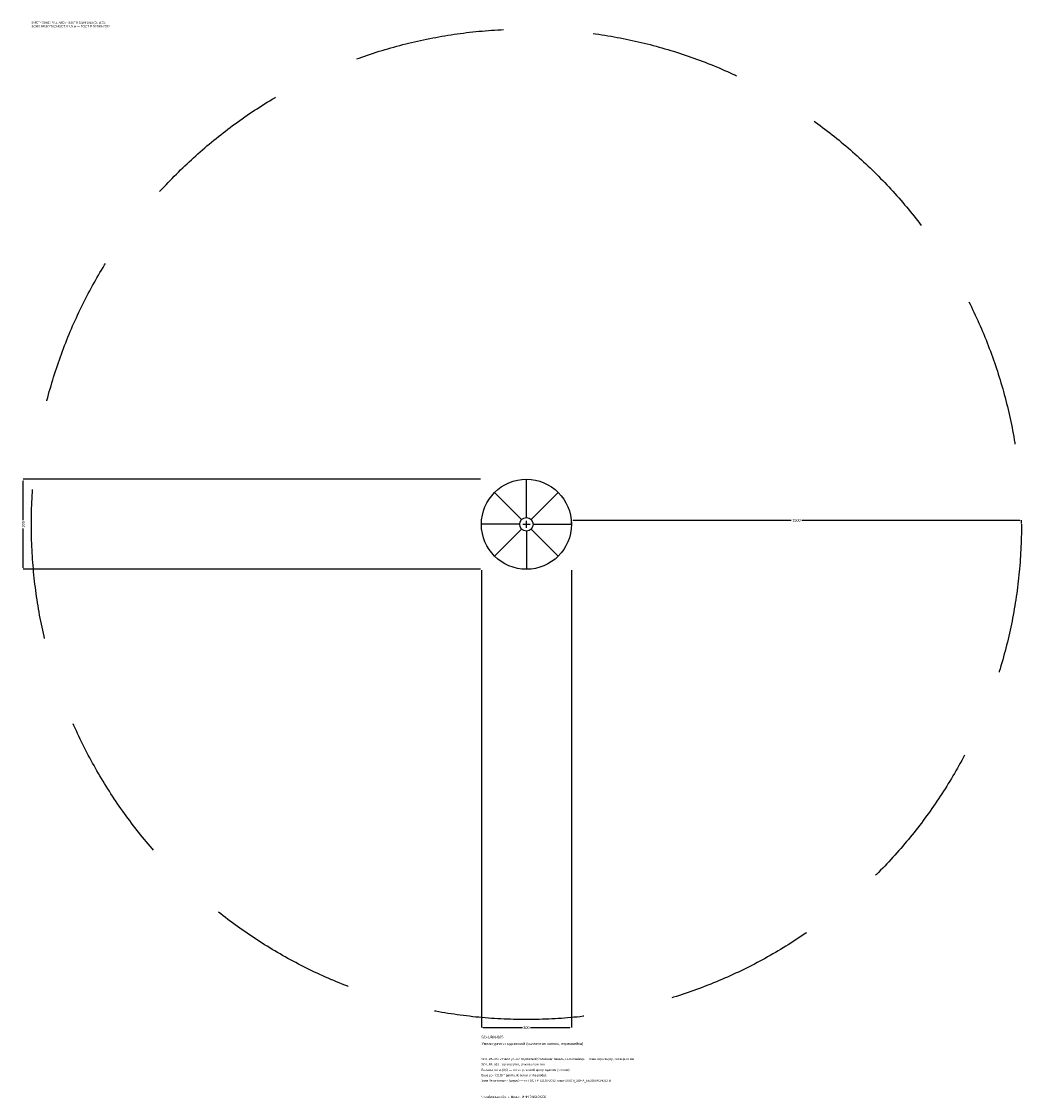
# Model space of a CAD drawing. Header units: metres. Extents: x -1683 to 1650, y -1913 to 1675.
import ezdxf

# ---------------------------------------------------------------- set-up
doc = ezdxf.new("R2010")
doc.units = ezdxf.units.M
doc.linetypes.add('DASHED', pattern=[800, 500, -300])
for name, color, linetype in [('ORION_ДАННЫЕ', 3, 'Continuous'), ('ORION_ЗОНА_БЕЗОПАСНОСТИ', 1, 'Continuous'), ('ORION_КОНТУР', 7, 'Continuous'), ('ORION_РАЗМЕРЫ', 8, 'Continuous')]:
    doc.layers.add(name, color=color, linetype=linetype)
doc.dimstyles.new('ORION', dxfattribs={"dimtxt": 9, "dimasz": 5.4, "dimexe": 1.25, "dimexo": 2.7, "dimtad": 1, "dimdec": 0, "dimcen": 2.5, "dimazin": 3, "dimtfac": 1, "dimtmove": 0, "dimatfit": 3, "dimarcsym": 0})

# ---------------------------------------------------------------- blocks, each defined once
blk = doc.blocks.new('_CLOSEDFILLED')
at = {"color": 0, "linetype": 'BYBLOCK'}
blk.add_solid([(-1, 0.16), (0, 0), (-1, -0.16)], dxfattribs=at)
blk = doc.blocks.new('*D1')
for p, q in [((-150, -152.7), (-150, -1677)), ((150, -152.7), (150, -1677)), ((-144.6, -1677), (-13.5, -1677)), ((13.5, -1677), (144.6, -1677))]:
    blk.add_line(p, q)
at = {"layer": 'Defpoints'}
for p in [(-150, -150), (150, -150), (-150, -1677)]:
    blk.add_point(p, dxfattribs=at)
at = {"layer": 'ORION_РАЗМЕРЫ', "xscale": 5.3999999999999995, "yscale": 5.3999999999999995, "rotation": 180}
blk.add_blockref('_CLOSEDFILLED', (-150, -1677), dxfattribs=at)
at = {"layer": 'ORION_РАЗМЕРЫ', "xscale": 5.3999999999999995, "yscale": 5.3999999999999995}
blk.add_blockref('_CLOSEDFILLED', (150, -1677), dxfattribs=at)
at = {"layer": 'ORION_РАЗМЕРЫ', "insert": (0, -1677), "char_height": 9, "attachment_point": 5}
blk.add_mtext('300', dxfattribs=at)
blk = doc.blocks.new('*D2')
for p, q in [((-152.7, 150), (-1677, 150)), ((-1677, 13.5), (-1677, 144.6)), ((-1677, -144.6), (-1677, -13.5)), ((-152.7, -150), (-1677, -150))]:
    blk.add_line(p, q)
at = {"layer": 'Defpoints'}
for p in [(-150, 150), (-1677, -150), (-150, -150)]:
    blk.add_point(p, dxfattribs=at)
at = {"layer": 'ORION_РАЗМЕРЫ', "xscale": 5.3999999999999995, "yscale": 5.3999999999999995}
for p, rotation in [((-1677, 150), 90), ((-1677, -150), 270)]:
    blk.add_blockref('_CLOSEDFILLED', p, dxfattribs=dict(at, rotation=rotation))
at = {"layer": 'ORION_РАЗМЕРЫ', "insert": (-1677, 0), "char_height": 9, "attachment_point": 5, "rotation": 90}
blk.add_mtext('300', dxfattribs=at)
blk = doc.blocks.new('*D3')
for p, q in [((150, 2.7), (150, 13.5)), ((155.4, 13.5), (882, 13.5)), ((918, 13.5), (1644.6, 13.5)), ((1650, 2.7), (1650, 13.5))]:
    blk.add_line(p, q)
at = {"layer": 'Defpoints'}
for p in [(150, 13.5), (150, 0), (1650, 0)]:
    blk.add_point(p, dxfattribs=at)
at = {"layer": 'ORION_РАЗМЕРЫ', "xscale": 5.3999999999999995, "yscale": 5.3999999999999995, "rotation": 180}
blk.add_blockref('_CLOSEDFILLED', (150, 13.5), dxfattribs=at)
at = {"layer": 'ORION_РАЗМЕРЫ', "xscale": 5.3999999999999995, "yscale": 5.3999999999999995}
blk.add_blockref('_CLOSEDFILLED', (1650, 13.5), dxfattribs=at)
at = {"layer": 'ORION_РАЗМЕРЫ', "insert": (900, 13.5), "char_height": 9, "attachment_point": 5}
blk.add_mtext('1500', dxfattribs=at)
blk = doc.blocks.new('ОРИОН SD-URN-065 Умная урна с подсветкой (солнечная панель нержавейка)')
at = {"layer": 'ORION_ЗОНА_БЕЗОПАСНОСТИ', "linetype": 'DASHED'}
blk.add_circle((0, 0), 1650, dxfattribs=at)
at = {"layer": 'ORION_КОНТУР'}
for p, q in [((0, 22.5), (0, 150)), ((-15.9, 15.9), (-106.1, 106.1)), ((15.9, 15.9), (106.1, 106.1)), ((-22.5, 0), (-150, 0)), ((22.5, 0), (150, 0)), ((-15.9, -15.9), (-106.1, -106.1)), ((0, -22.5), (0, -150)), ((15.9, -15.9), (106.1, -106.1))]:
    blk.add_line(p, q, dxfattribs=at)
for radius in [150, 22.5]:
    blk.add_circle((0, 0), radius, dxfattribs=at)
at = {"layer": 'ORION_РАЗМЕРЫ'}
for p, q in [((-12, 0), (12, 0)), ((0, -12), (0, 12))]:
    blk.add_line(p, q, dxfattribs=at)
at = {"layer": 'ORION_ДАННЫЕ'}
for tag, p in [('АРТИКУЛ', (-150, -1713)), ('НАИМЕНОВАНИЕ', (-150, -1734.6))]:
    blk.add_attdef(tag, p, '', height=9, dxfattribs=at)
at = {"layer": 'ORION_ДАННЫЕ', "flags": 1}
for tag, p in [('ПРОИЗВОДИТЕЛЬ', (-150, -1756.2)), ('ТЕЛЕФОН', (-150, -1777.8)), ('САЙТ', (-150, -1821)), ('АДРЕС', (-150, -1842.6)), ('РЕКВИЗИТЫ', (-150, -1864.2)), ('ЗОНА_БЕЗОПАСНОСТИ', (-150, -1907.4)), ('ГАБАРИТЫ', (-150, -1885.8))]:
    blk.add_attdef(tag, p, '', height=9, dxfattribs=at)
at = {"layer": 'ORION_ЗОНА_БЕЗОПАСНОСТИ', "color": 1}
for s, height, p in [('SAFETY ZONE / FALL AREA - GOST R 52169-2012 (EN 1176)', 6.3, (-1650, 1668)), ('ЗОНА БЕЗОПАСНОСТИ 1,5 м — ГОСТ Р 52169-2012', 7.65, (-1650, 1655.4))]:
    blk.add_text(s, height=height, dxfattribs=at).set_placement(p)
at = {"layer": 'ORION_РАЗМЕРЫ'}
dim = blk.add_linear_dim(base=(-1677, -150), p1=(-150, -150), p2=(-150, 150), angle=90, dimstyle='ORION', dxfattribs=at)
dim.commit()
dim.dimension.update_dxf_attribs({"geometry": '*D2', "text_midpoint": (-1677, 0)})
for base, p1, p2, picture, middle in [((150, 13.5), (150, 0), (1650, 0), '*D3', (900, 13.5)), ((-150, -1677), (-150, -150), (150, -150), '*D1', (0, -1677))]:
    dim = blk.add_linear_dim(base=base, p1=p1, p2=p2, dimstyle='ORION', dxfattribs=at)
    dim.commit()
    dim.dimension.update_dxf_attribs({"geometry": picture, "text_midpoint": middle})

msp = doc.modelspace()

# ---------------------------------------------------------------- block references
msp.add_blockref('ОРИОН SD-URN-065 Умная урна с подсветкой (солнечная панель нержавейка)', (0, 0)).add_auto_attribs({'АРТИКУЛ': 'SD-URN-065', 'НАИМЕНОВАНИЕ': 'Умная урна с подсветкой (солнечная панель, нержавейка)'})

# ---------------------------------------------------------------- texts
at = {"layer": 'ORION_ДАННЫЕ', "color": 3}
for s, p in [('SD-URN-065 «Умная урна с подсветкой (солнечная панель, нержавейка)» — план, вид сверху, размеры в мм', (-150, -1785)), ('SD-URN-065 - top view plan, dimensions in mm', (-150, -1803)), ('Челябинская обл., г. Миасс · ИНН 7415104200', (-150, -1911))]:
    msp.add_text(s, height=7.2, dxfattribs=at).set_placement(p)
at = {"layer": 'ORION_ДАННЫЕ', "color": 7}
for s, p in [('Базовая точка (0,0) — геометрический центр изделия (крестик)', (-150, -1821)), ('Base point (0,0) = geometric center of the product', (-150, -1839))]:
    msp.add_text(s, height=7.2, dxfattribs=at).set_placement(p)
at = {"layer": 'ORION_ДАННЫЕ', "color": 1}
msp.add_text('Зона безопасности (штрих) — по ГОСТ Р 52169-2012, слой ORION_ЗОНА_БЕЗОПАСНОСТИ', height=7.2, dxfattribs=at).set_placement((-150, -1857))

doc.saveas('drawing.dxf')
